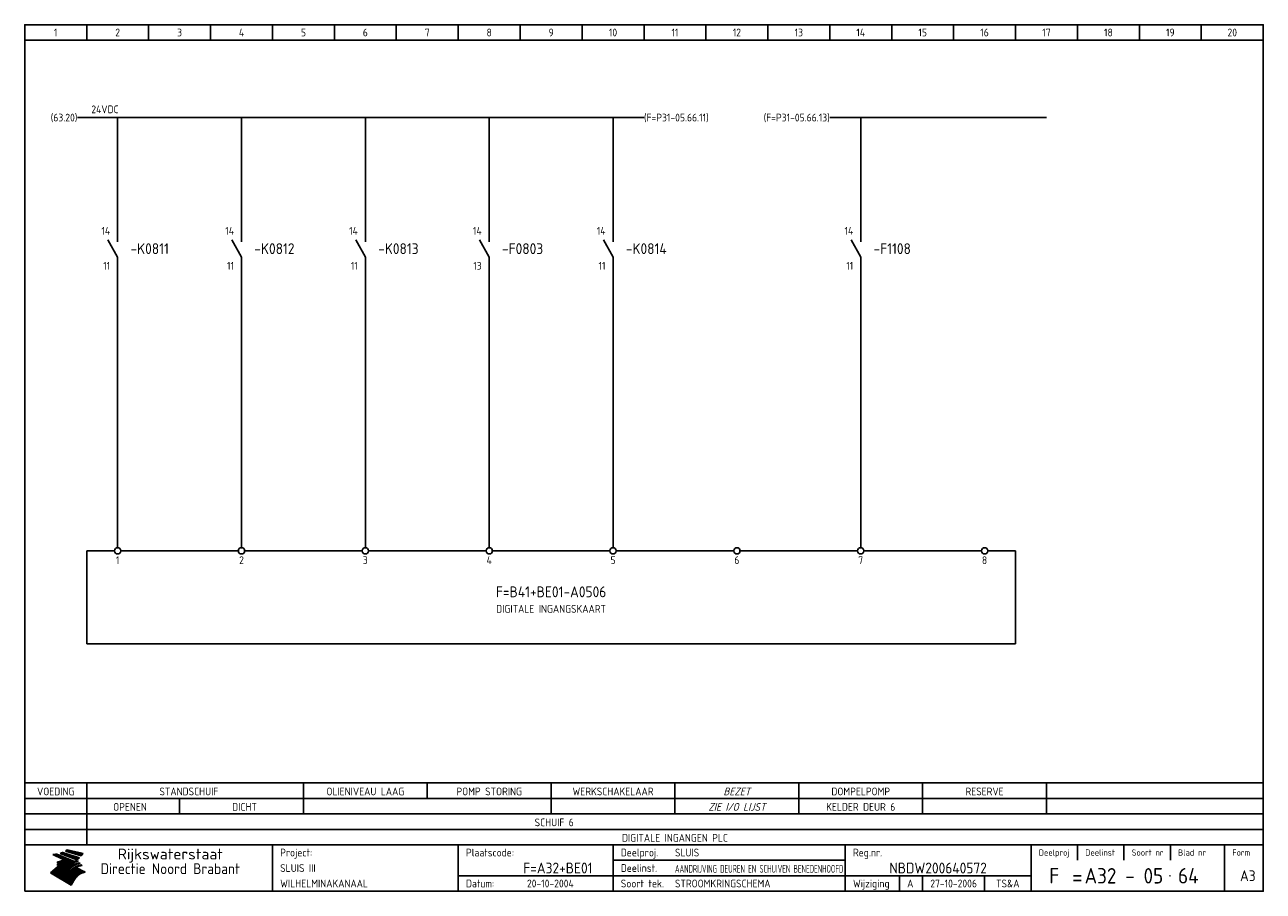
# Model space of a CAD drawing. Extents: x 10 to 410, y 10 to 290.
import ezdxf
from ezdxf.enums import TextEntityAlignment as Align

# ---------------------------------------------------------------- set-up
doc = ezdxf.new("R2010")
doc.units = 0
doc.header["$MEASUREMENT"] = 0
doc.header["$PDMODE"] = 1
for name, color, linetype in [('0-25', 7, 'CONTINUOUS'), ('0-35', 2, 'CONTINUOUS'), ('0-50', 3, 'CONTINUOUS'), ('B-25', 7, 'CONTINUOUS'), ('B-35', 2, 'CONTINUOUS'), ('S-25', 7, 'CONTINUOUS')]:
    doc.layers.add(name, color=color, linetype=linetype)
doc.styles.add('ISO', font='iso.shx')
doc.styles.get("Standard").update_dxf_attribs({"font": 'iso.shx'})

# ---------------------------------------------------------------- blocks, each defined once
blk = doc.blocks.new('0035')
at = {"layer": 'S-25'}
blk.add_circle((0, 0), 1, dxfattribs=at)
at = {"layer": 'B-25'}
blk.add_attdef('OM1', text='', height=2.5, dxfattribs=at).set_placement((0, -3.01), align=Align.MIDDLE)
blk = doc.blocks.new('0034')
at = {"layer": 'S-25'}
for p, q in [((0, 0), (0, -5)), ((0, -10), (-3.12, -4.38)), ((0, -10), (0, -15))]:
    blk.add_line(p, q, dxfattribs=at)
at = {"layer": 'B-25'}
for tag, p in [('KN1', (-2.43, -2.73)), ('KN2', (-2.43, -14.01))]:
    blk.add_attdef(tag, text='', height=2.5, dxfattribs=at).set_placement(p, align=Align.RIGHT)
blk.add_attdef('OM1', (4, -13.01), '', height=2.5, dxfattribs=at)
at = {"layer": 'B-35'}
blk.add_attdef('KT', (4.14, -8.99), '', height=3.5, dxfattribs=at)
blk = doc.blocks.new('KADERA3')
at = {"layer": '0-25'}
for p, q in [((30, 285), (30, 290)), ((50, 285), (50, 290)), ((70, 285), (70, 290)), ((90, 285), (90, 290)), ((110, 285), (110, 290)), ((130, 285), (130, 290)), ((150, 285), (150, 290)), ((170, 285), (170, 290)), ((190, 285), (190, 290)), ((210, 285), (210, 290)), ((230, 285), (230, 290)), ((250, 285), (250, 290)), ((270, 285), (270, 290)), ((290, 285), (290, 290)), ((310, 285), (310, 290)), ((330, 285), (330, 290)), ((350, 285), (350, 290)), ((370, 285), (370, 290)), ((390, 285), (390, 290)), ((10, 285), (410, 285)), ((410, 35), (10, 35)), ((410, 30), (10, 30)), ((350, 25), (350, 20)), ((365, 25), (365, 20)), ((380, 25), (380, 20)), ((200, 20), (275, 20)), ((150, 15), (335, 15)), ((292.5, 15), (292.5, 10)), ((300, 15), (300, 10)), ((320, 15), (320, 10))]:
    blk.add_line(p, q, dxfattribs=at)
at = {"layer": '0-25', "color": 7}
for p, q in [((19.1, 21.89), (25.12, 19)), ((19.1, 21.89), (25.12, 19)), ((19.17, 21.86), (20.7, 21.86)), ((19.29, 21.8), (20.83, 21.8)), ((19.4, 21.75), (20.96, 21.75)), ((19.52, 21.69), (21.09, 21.69)), ((19.64, 21.63), (21.22, 21.63)), ((19.74, 21.92), (20.56, 21.92)), ((19.75, 21.58), (21.36, 21.58)), ((19.87, 21.52), (21.49, 21.52)), ((19.99, 21.47), (21.62, 21.47)), ((20.11, 21.41), (21.75, 21.41)), ((20.22, 21.35), (21.88, 21.35)), ((20.25, 21.97), (20.43, 21.97)), ((20.34, 21.3), (22.02, 21.3)), ((20.38, 21.99), (26.02, 19.59)), ((20.38, 21.99), (26.02, 19.59)), ((20.46, 21.24), (22.15, 21.24)), ((20.57, 21.18), (22.28, 21.18)), ((20.69, 21.13), (22.41, 21.13)), ((20.81, 21.07), (22.55, 21.07)), ((20.92, 21.02), (22.68, 21.02)), ((21.04, 20.96), (22.81, 20.96)), ((21.16, 20.9), (22.94, 20.9)), ((21.27, 20.85), (23.07, 20.85)), ((21.39, 20.79), (23.21, 20.79)), ((21.47, 22.25), (26.83, 20.19)), ((21.47, 22.25), (26.83, 20.19)), ((21.49, 22.25), (23.07, 22.25)), ((21.51, 20.73), (23.34, 20.73)), ((21.6, 22.2), (23.25, 22.2)), ((21.63, 20.68), (23.47, 20.68)), ((21.65, 22.31), (22.89, 22.31)), ((21.74, 20.62), (23.6, 20.62)), ((21.75, 22.14), (23.42, 22.14)), ((21.8, 22.37), (22.71, 22.37)), ((21.86, 20.57), (23.73, 20.57)), ((21.9, 22.08), (23.6, 22.08)), ((21.94, 22.42), (22.53, 22.42)), ((21.98, 20.51), (23.87, 20.51)), ((22.04, 22.03), (23.78, 22.03)), ((22.06, 22.48), (22.36, 22.48)), ((22.09, 20.45), (24, 20.45)), ((22.18, 22.53), (27.65, 20.8)), ((22.18, 22.53), (27.65, 20.8)), ((22.19, 21.97), (23.96, 21.97)), ((22.21, 20.4), (24.13, 20.4)), ((22.33, 20.34), (24.26, 20.34)), ((22.34, 21.92), (24.13, 21.92)), ((22.37, 20), (23.08, 20)), ((22.44, 20.28), (24.4, 20.28)), ((22.48, 21.86), (24.31, 21.86)), ((22.49, 20.06), (23.04, 20.06)), ((22.56, 20.23), (24.53, 20.23)), ((22.61, 20.12), (22.93, 20.12)), ((22.63, 21.8), (24.49, 21.8)), ((22.68, 20.17), (24.66, 20.17)), ((22.71, 20.17), (22.82, 20.17)), ((23.11, 20.02), (22.77, 20.2)), ((23.11, 20.02), (22.77, 20.2)), ((22.78, 21.75), (24.67, 21.75)), ((22.79, 20.12), (24.79, 20.12)), ((22.91, 20.06), (24.92, 20.06)), ((22.92, 21.69), (24.85, 21.69)), ((23.03, 20), (25.06, 20)), ((23.07, 21.63), (25.02, 21.63)), ((23.14, 22.99), (28.22, 21.46)), ((23.14, 22.99), (28.22, 21.46)), ((23.15, 22.98), (25.33, 22.98)), ((23.22, 21.58), (25.2, 21.58)), ((23.23, 23.04), (25.09, 23.04)), ((23.32, 23.1), (24.84, 23.1)), ((23.34, 22.93), (25.57, 22.93)), ((23.36, 21.52), (25.38, 21.52)), ((23.4, 23.15), (24.6, 23.15)), ((23.49, 23.21), (24.36, 23.21)), ((23.51, 21.47), (25.56, 21.47)), ((23.52, 22.87), (25.81, 22.87)), ((23.57, 23.27), (24.12, 23.27)), ((23.64, 23.32), (23.87, 23.32)), ((23.66, 21.41), (25.74, 21.41)), ((23.7, 23.36), (28.82, 22.17)), ((23.7, 23.36), (28.82, 22.17)), ((23.71, 22.82), (26.06, 22.82)), ((23.8, 21.35), (25.91, 21.35)), ((23.9, 22.76), (26.3, 22.76)), ((23.95, 21.3), (26.09, 21.3)), ((24.09, 22.7), (26.54, 22.7)), ((24.09, 21.24), (26.27, 21.24)), ((24.24, 21.18), (26.45, 21.18)), ((24.27, 22.65), (26.78, 22.65)), ((24.39, 21.13), (26.62, 21.13)), ((24.46, 22.59), (27.03, 22.59)), ((24.53, 21.07), (26.8, 21.07)), ((24.65, 22.53), (27.27, 22.53)), ((24.68, 21.02), (26.98, 21.02)), ((24.83, 20.96), (27.16, 20.96)), ((24.84, 22.48), (27.51, 22.48)), ((24.97, 20.9), (27.34, 20.9)), ((25.02, 22.42), (27.75, 22.42)), ((25.12, 20.85), (27.51, 20.85)), ((25.21, 22.37), (28, 22.37)), ((25.27, 20.79), (27.63, 20.79)), ((25.4, 22.31), (28.24, 22.31)), ((25.41, 20.73), (27.57, 20.73)), ((25.56, 20.68), (27.51, 20.68)), ((25.58, 22.25), (28.48, 22.25)), ((25.71, 20.62), (27.44, 20.62)), ((25.77, 22.2), (28.72, 22.2)), ((25.85, 20.57), (27.37, 20.57)), ((25.96, 22.14), (28.79, 22.14)), ((26, 20.51), (27.29, 20.51)), ((26.15, 22.08), (28.75, 22.08)), ((26.15, 20.45), (27.22, 20.45)), ((26.29, 20.4), (27.14, 20.4)), ((26.33, 22.03), (28.71, 22.03)), ((26.44, 20.34), (27.06, 20.34)), ((26.52, 21.97), (28.66, 21.97)), ((26.59, 20.28), (26.97, 20.28)), ((26.71, 21.92), (28.62, 21.92)), ((26.73, 20.23), (26.89, 20.23)), ((26.9, 21.86), (28.57, 21.86)), ((27.08, 21.8), (28.52, 21.8)), ((27.27, 21.75), (28.48, 21.75)), ((27.46, 21.69), (28.43, 21.69)), ((27.65, 21.63), (28.38, 21.63)), ((27.83, 21.58), (28.33, 21.58)), ((28.02, 21.52), (28.28, 21.52)), ((28.21, 21.47), (28.22, 21.47)), ((20.58, 17.88), (18.3, 16)), ((20.58, 17.88), (18.3, 16)), ((24.94, 11.97), (18.3, 16)), ((24.94, 11.97), (18.3, 16)), ((18.31, 16.01), (20.96, 16.01)), ((18.38, 16.07), (21.46, 16.07)), ((18.45, 16.12), (21.88, 16.12)), ((18.52, 16.18), (22.15, 16.18)), ((18.59, 16.23), (22.38, 16.23)), ((18.65, 16.29), (22.58, 16.29)), ((18.72, 16.35), (22.75, 16.35)), ((18.79, 16.4), (22.91, 16.4)), ((18.86, 16.46), (20.6, 16.46)), ((18.93, 16.52), (20.6, 16.52)), ((18.99, 16.57), (20.6, 16.57)), ((19.06, 16.63), (20.6, 16.63)), ((19.13, 16.68), (20.6, 16.68)), ((19.2, 16.74), (20.6, 16.74)), ((19.27, 16.8), (20.6, 16.8)), ((19.33, 16.85), (21.07, 16.85)), ((19.4, 16.91), (21.55, 16.91)), ((19.47, 16.97), (21.88, 16.97)), ((19.54, 17.02), (22.13, 17.02)), ((19.61, 17.08), (22.34, 17.08)), ((19.67, 17.13), (20.6, 17.13)), ((19.74, 17.19), (20.6, 17.19)), ((19.81, 17.25), (20.6, 17.25)), ((19.88, 17.3), (20.6, 17.3)), ((19.95, 17.36), (20.6, 17.36)), ((20.01, 17.42), (20.6, 17.42)), ((20.08, 17.47), (20.93, 17.47)), ((20.15, 17.53), (21.26, 17.53)), ((20.22, 17.58), (21.51, 17.58)), ((20.29, 17.64), (21.72, 17.64)), ((20.35, 17.7), (21.9, 17.7)), ((20.42, 17.75), (22.07, 17.75)), ((20.49, 17.81), (22.22, 17.81)), ((20.56, 17.87), (22.36, 17.87)), ((20.6, 19.11), (20.58, 19.51)), ((20.6, 19.11), (20.58, 19.51)), ((20.58, 19.5), (22.09, 19.5)), ((20.58, 19.44), (21.95, 19.44)), ((20.59, 19.38), (21.79, 19.38)), ((20.59, 19.33), (21.62, 19.33)), ((20.59, 19.27), (21.42, 19.27)), ((20.6, 19.22), (21.2, 19.22)), ((20.6, 19.16), (20.93, 19.16)), ((20.6, 19.11), (20.69, 19.12)), ((20.6, 19.11), (20.69, 19.12)), ((20.6, 18.79), (20.77, 18.81)), ((20.6, 18.79), (20.77, 18.81)), ((20.6, 18.29), (20.6, 18.79)), ((20.6, 18.29), (20.6, 18.79)), ((20.6, 18.77), (22.46, 18.77)), ((20.6, 18.71), (22.33, 18.71)), ((20.6, 18.65), (22.19, 18.65)), ((20.6, 18.6), (22.04, 18.6)), ((20.6, 18.54), (21.87, 18.54)), ((20.6, 18.48), (21.68, 18.48)), ((20.6, 18.43), (21.46, 18.43)), ((20.6, 18.37), (21.21, 18.37)), ((20.6, 18.32), (20.87, 18.32)), ((20.6, 18.29), (20.88, 18.32)), ((20.6, 18.29), (20.88, 18.32)), ((20.6, 17.88), (20.86, 17.91)), ((20.6, 17.88), (20.86, 17.91)), ((20.6, 17.43), (20.97, 17.48)), ((20.6, 17.43), (20.97, 17.48)), ((20.6, 17.43), (20.6, 17.09)), ((20.6, 17.43), (20.6, 17.09)), ((20.6, 17.09), (21.26, 17.16)), ((20.6, 17.09), (21.26, 17.16)), ((20.6, 16.8), (21.37, 16.89)), ((20.6, 16.8), (21.37, 16.89)), ((20.6, 16.8), (20.6, 16.45)), ((20.6, 16.8), (20.6, 16.45)), ((20.6, 16.45), (21.56, 16.56)), ((20.6, 16.45), (21.56, 16.56)), ((20.6, 15.97), (21.67, 16.09)), ((20.6, 15.97), (21.67, 16.09)), ((20.7, 16.46), (23.06, 16.46)), ((20.9, 19.55), (22.23, 19.55)), ((20.9, 18.82), (22.59, 18.82)), ((20.98, 17.92), (22.5, 17.92)), ((21.02, 17.13), (22.53, 17.13)), ((21.19, 19.61), (22.35, 19.61)), ((21.2, 16.52), (23.2, 16.52)), ((21.32, 18.88), (22.71, 18.88)), ((21.32, 17.98), (22.62, 17.98)), ((21.42, 19.67), (22.47, 19.67)), ((21.47, 17.19), (22.7, 17.19)), ((21.59, 18.03), (22.74, 18.03)), ((21.61, 18.93), (22.82, 18.93)), ((21.62, 19.72), (22.59, 19.72)), ((21.72, 16.57), (23.32, 16.57)), ((21.77, 17.25), (22.85, 17.25)), ((21.8, 19.78), (22.69, 19.78)), ((21.8, 18.09), (22.85, 18.09)), ((21.84, 18.99), (22.92, 18.99)), ((21.96, 19.83), (22.79, 19.83)), ((21.99, 18.15), (22.95, 18.15)), ((22.01, 17.3), (22.99, 17.3)), ((22.03, 19.05), (23.03, 19.05)), ((22.1, 16.63), (23.44, 16.63)), ((22.11, 19.89), (22.89, 19.89)), ((22.16, 18.2), (23.05, 18.2)), ((22.21, 19.1), (23.12, 19.1)), ((22.21, 17.36), (23.12, 17.36)), ((22.24, 19.95), (22.99, 19.95)), ((22.31, 18.26), (23.15, 18.26)), ((22.36, 19.16), (23.22, 19.16)), ((22.38, 16.68), (23.56, 16.68)), ((22.39, 17.42), (23.24, 17.42)), ((22.45, 18.32), (23.24, 18.32)), ((22.51, 19.22), (23.3, 19.22)), ((22.56, 17.47), (23.36, 17.47)), ((22.59, 18.37), (23.33, 18.37)), ((22.6, 16.74), (23.66, 16.74)), ((22.64, 19.27), (23.39, 19.27)), ((22.71, 18.43), (23.42, 18.43)), ((22.71, 17.53), (23.47, 17.53)), ((22.77, 19.33), (23.47, 19.33)), ((22.79, 16.8), (23.77, 16.8)), ((22.83, 18.48), (23.5, 18.48)), ((22.84, 17.58), (23.57, 17.58)), ((22.89, 19.38), (23.55, 19.38)), ((22.94, 18.54), (23.58, 18.54)), ((22.96, 16.85), (23.86, 16.85)), ((22.97, 17.64), (23.67, 17.64)), ((23, 19.44), (23.63, 19.44)), ((23.04, 18.6), (23.66, 18.6)), ((23.1, 19.5), (23.72, 19.5)), ((23.1, 17.7), (23.77, 17.7)), ((23.12, 16.91), (23.96, 16.91)), ((23.14, 18.65), (23.74, 18.65)), ((23.15, 19.95), (25.19, 19.95)), ((23.21, 19.55), (23.8, 19.55)), ((23.21, 17.75), (23.86, 17.75)), ((23.21, 16.01), (28.9, 16.01)), ((23.24, 18.71), (23.82, 18.71)), ((23.26, 19.89), (25.32, 19.89)), ((23.26, 16.97), (24.05, 16.97)), ((23.3, 19.61), (23.88, 19.61)), ((23.32, 17.81), (23.95, 17.81)), ((23.33, 18.77), (23.91, 18.77)), ((23.37, 16.07), (29.08, 16.07)), ((23.38, 19.83), (25.45, 19.83)), ((23.39, 19.67), (23.81, 19.67)), ((23.39, 17.02), (24.14, 17.02)), ((23.42, 18.82), (23.99, 18.82)), ((23.42, 17.87), (24.03, 17.87)), ((23.45, 19.7), (23.58, 19.79)), ((23.45, 19.7), (23.58, 19.79)), ((23.48, 19.72), (23.7, 19.72)), ((23.5, 19.78), (25.58, 19.78)), ((23.51, 18.88), (24.07, 18.88)), ((23.51, 16.12), (29.27, 16.12)), ((23.52, 17.92), (24.11, 17.92)), ((23.52, 17.08), (24.22, 17.08)), ((23.54, 18.9), (24.3, 19.42)), ((23.54, 18.9), (24.3, 19.42)), ((23.56, 19.78), (23.59, 19.78)), ((23.56, 19.39), (23.9, 19.62)), ((23.56, 19.39), (23.9, 19.62)), ((23.58, 19.79), (23.9, 19.62)), ((23.58, 19.79), (23.9, 19.62)), ((23.59, 18.93), (24.15, 18.93)), ((23.61, 19.72), (25.72, 19.72)), ((23.62, 17.98), (24.2, 17.98)), ((23.63, 17.13), (24.3, 17.13)), ((23.65, 18.59), (24.62, 19.25)), ((23.65, 18.59), (24.62, 19.25)), ((29.41, 16.17), (23.65, 16.17)), ((23.67, 18.99), (24.23, 18.99)), ((23.71, 18.03), (24.28, 18.03)), ((23.73, 19.67), (25.85, 19.67)), ((23.75, 19.05), (24.32, 19.05)), ((23.75, 17.19), (24.38, 17.19)), ((23.77, 16.23), (29.47, 16.23)), ((23.79, 18.09), (24.36, 18.09)), ((23.83, 19.1), (24.4, 19.1)), ((23.85, 19.61), (25.98, 19.61)), ((23.85, 17.25), (24.46, 17.25)), ((23.88, 18.15), (24.44, 18.15)), ((23.89, 16.29), (29.36, 16.29)), ((23.92, 19.16), (24.48, 19.16)), ((23.94, 18.19), (25.23, 19.07)), ((23.94, 18.19), (25.23, 19.07)), ((23.95, 17.3), (24.55, 17.3)), ((23.96, 19.55), (25.96, 19.55)), ((23.96, 18.2), (24.53, 18.2)), ((24, 19.22), (24.56, 19.22)), ((24, 16.35), (29.24, 16.35)), ((24.04, 18.26), (24.61, 18.26)), ((24.05, 17.36), (24.63, 17.36)), ((24.06, 17.88), (25.34, 18.76)), ((24.06, 17.88), (25.34, 18.76)), ((24.08, 19.5), (25.88, 19.5)), ((24.08, 19.27), (24.58, 19.27)), ((24.11, 16.4), (29.13, 16.4)), ((24.13, 18.32), (24.69, 18.32)), ((24.14, 17.42), (24.71, 17.42)), ((24.16, 19.33), (24.47, 19.33)), ((24.2, 19.44), (25.79, 19.44)), ((24.21, 18.37), (24.77, 18.37)), ((24.21, 16.46), (29.02, 16.46)), ((24.23, 17.47), (24.79, 17.47)), ((24.24, 17.48), (25.52, 18.36)), ((24.24, 17.48), (25.52, 18.36)), ((24.25, 19.38), (24.36, 19.38)), ((24.29, 18.43), (24.85, 18.43)), ((24.3, 19.42), (24.62, 19.25)), ((24.3, 19.42), (24.62, 19.25)), ((24.31, 19.38), (25.71, 19.38)), ((24.31, 17.53), (24.87, 17.53)), ((24.31, 16.52), (28.91, 16.52)), ((24.35, 17.17), (25.64, 18.05)), ((24.35, 17.17), (25.64, 18.05)), ((24.37, 18.48), (24.94, 18.48)), ((24.39, 17.58), (24.96, 17.58)), ((24.4, 16.57), (28.79, 16.57)), ((24.43, 19.33), (25.62, 19.33)), ((24.45, 18.54), (25.02, 18.54)), ((24.47, 17.64), (25.04, 17.64)), ((24.49, 16.63), (28.68, 16.63)), ((24.54, 18.6), (25.1, 18.6)), ((24.55, 19.27), (25.54, 19.27)), ((24.56, 17.7), (25.12, 17.7)), ((24.57, 16.68), (28.57, 16.68)), ((24.62, 18.65), (25.18, 18.65)), ((24.63, 16.72), (25.91, 17.6)), ((24.63, 16.72), (25.91, 17.6)), ((24.64, 17.75), (25.2, 17.75)), ((24.66, 16.74), (28.45, 16.74)), ((24.67, 19.22), (25.45, 19.22)), ((24.7, 18.71), (25.27, 18.71)), ((24.72, 17.81), (25.29, 17.81)), ((24.74, 16.8), (28.34, 16.8)), ((24.78, 19.16), (25.37, 19.16)), ((24.78, 18.77), (25.34, 18.77)), ((24.8, 17.87), (25.37, 17.87)), ((24.82, 16.85), (28.23, 16.85)), ((24.87, 18.82), (25.4, 18.82)), ((24.89, 17.92), (25.45, 17.92)), ((24.9, 19.1), (25.28, 19.1)), ((24.9, 16.91), (28.11, 16.91)), ((24.95, 18.88), (25.45, 18.88)), ((24.97, 17.98), (25.53, 17.98)), ((24.99, 16.97), (28, 16.97)), ((25.02, 19.05), (25.2, 19.05)), ((25.03, 18.93), (25.51, 18.93)), ((25.05, 18.03), (25.61, 18.03)), ((25.07, 17.02), (27.89, 17.02)), ((25.11, 18.99), (25.57, 18.99)), ((26.02, 19.59), (25.12, 19)), ((26.02, 19.59), (25.12, 19)), ((25.13, 18.09), (25.68, 18.09)), ((25.15, 17.08), (27.77, 17.08)), ((25.19, 19.05), (25.63, 19.05)), ((25.21, 18.15), (25.75, 18.15)), ((25.23, 17.13), (27.66, 17.13)), ((25.26, 19.1), (25.7, 19.1)), ((25.3, 18.2), (25.82, 18.2)), ((25.31, 17.19), (27.55, 17.19)), ((25.33, 19.16), (25.77, 19.16)), ((25.38, 18.26), (25.89, 18.26)), ((25.39, 19.22), (25.85, 19.22)), ((25.4, 17.25), (27.43, 17.25)), ((25.46, 18.32), (25.97, 18.32)), ((25.47, 19.27), (25.93, 19.27)), ((25.48, 17.3), (27.32, 17.3)), ((25.54, 19.33), (26.03, 19.33)), ((25.54, 18.37), (26.06, 18.37)), ((25.56, 17.36), (27.21, 17.36)), ((25.62, 18.43), (26.14, 18.43)), ((25.63, 19.38), (26.13, 19.38)), ((25.64, 17.42), (27.1, 17.42)), ((25.7, 18.48), (26.24, 18.48)), ((25.72, 19.44), (26.24, 19.44)), ((25.73, 17.47), (26.98, 17.47)), ((25.79, 18.54), (26.34, 18.54)), ((25.81, 17.53), (26.87, 17.53)), ((25.82, 19.5), (26.36, 19.5)), ((25.89, 18.6), (26.46, 18.6)), ((25.89, 17.58), (26.76, 17.58)), ((25.93, 19.55), (26.53, 19.55)), ((25.96, 17.64), (26.64, 17.64)), ((25.99, 18.65), (26.58, 18.65)), ((26.04, 17.7), (26.59, 17.7)), ((26.06, 19.61), (26.85, 19.61)), ((26.1, 18.71), (26.72, 18.71)), ((26.12, 17.75), (26.67, 17.75)), ((26.2, 17.81), (26.76, 17.81)), ((26.21, 19.67), (27.23, 19.67)), ((26.23, 18.77), (26.89, 18.77)), ((26.29, 17.87), (26.86, 17.87)), ((26.37, 18.82), (27.09, 18.82)), ((26.39, 17.92), (26.97, 17.92)), ((26.44, 19.72), (27.18, 19.72)), ((26.49, 17.98), (27.09, 17.98)), ((26.53, 18.88), (27.34, 18.88)), ((26.56, 17.68), (29.54, 16.2)), ((26.56, 17.68), (29.54, 16.2)), ((26.6, 18.03), (27.22, 18.03)), ((26.72, 18.09), (27.38, 18.09)), ((26.73, 18.93), (27.66, 18.93)), ((26.85, 18.15), (27.56, 18.15)), ((26.99, 18.99), (27.9, 18.99)), ((27, 18.2), (27.8, 18.2)), ((27.13, 19.78), (27.25, 19.64)), ((27.13, 19.78), (27.25, 19.64)), ((27.18, 18.26), (28.13, 18.26)), ((27.26, 19.05), (27.84, 19.05)), ((27.39, 18.32), (28.47, 18.32)), ((27.7, 18.37), (28.49, 18.37)), ((27.78, 19.1), (27.93, 18.96)), ((27.78, 19.1), (27.93, 18.96)), ((28, 18.43), (28.44, 18.43)), ((28.29, 15.83), (29.54, 16.2)), ((28.29, 15.83), (29.54, 16.2)), ((28.39, 18.48), (28.54, 18.32)), ((28.39, 18.48), (28.54, 18.32)), ((29.54, 16.2), (29.45, 16.17)), ((29.54, 16.2), (29.45, 16.17)), ((29.46, 16.18), (29.47, 16.18)), ((18.38, 15.95), (20.6, 15.95)), ((18.47, 15.9), (20.6, 15.9)), ((18.57, 15.84), (20.6, 15.84)), ((18.66, 15.78), (20.6, 15.78)), ((18.75, 15.73), (20.6, 15.73)), ((18.85, 15.67), (20.6, 15.67)), ((18.94, 15.62), (20.6, 15.62)), ((19.03, 15.56), (27.83, 15.56)), ((19.12, 15.5), (27.75, 15.5)), ((19.22, 15.45), (27.66, 15.45)), ((19.31, 15.39), (27.58, 15.39)), ((19.4, 15.33), (27.5, 15.33)), ((19.49, 15.28), (27.43, 15.28)), ((19.59, 15.22), (27.36, 15.22)), ((19.68, 15.17), (27.29, 15.17)), ((19.77, 15.11), (27.22, 15.11)), ((19.86, 15.05), (27.15, 15.05)), ((19.96, 15), (27.09, 15)), ((20.05, 14.94), (27.02, 14.94)), ((20.14, 14.88), (26.96, 14.88)), ((20.24, 14.83), (26.9, 14.83)), ((20.33, 14.77), (26.84, 14.77)), ((20.42, 14.72), (26.79, 14.72)), ((20.51, 14.66), (26.73, 14.66)), ((20.6, 15.97), (20.6, 15.58)), ((20.6, 15.97), (20.6, 15.58)), ((20.6, 15.58), (21.95, 15.73)), ((20.6, 15.58), (21.95, 15.73)), ((20.61, 14.6), (26.68, 14.6)), ((20.7, 14.55), (26.62, 14.55)), ((20.79, 14.49), (26.57, 14.49)), ((20.88, 14.43), (26.52, 14.43)), ((20.94, 15.62), (27.92, 15.62)), ((20.98, 14.38), (26.47, 14.38)), ((21.07, 14.32), (26.42, 14.32)), ((21.16, 14.27), (26.38, 14.27)), ((21.25, 14.21), (26.33, 14.21)), ((21.35, 14.15), (26.29, 14.15)), ((21.44, 14.1), (26.24, 14.1)), ((21.45, 15.67), (28.01, 15.67)), ((21.53, 14.04), (26.2, 14.04)), ((21.63, 13.98), (26.16, 13.98)), ((21.72, 13.93), (26.12, 13.93)), ((21.81, 13.87), (26.08, 13.87)), ((21.9, 13.82), (26.04, 13.82)), ((21.96, 15.73), (28.11, 15.73)), ((22, 13.76), (26, 13.76)), ((22.09, 13.7), (25.96, 13.7)), ((22.18, 13.65), (25.93, 13.65)), ((22.27, 13.59), (25.89, 13.59)), ((22.34, 15.78), (28.21, 15.78)), ((22.37, 13.53), (25.86, 13.53)), ((22.46, 13.48), (25.82, 13.48)), ((22.55, 13.42), (25.79, 13.42)), ((22.62, 15.84), (28.33, 15.84)), ((22.65, 13.37), (25.76, 13.37)), ((22.74, 13.31), (25.73, 13.31)), ((22.83, 13.25), (25.69, 13.25)), ((22.84, 15.9), (28.52, 15.9)), ((22.92, 13.2), (25.66, 13.2)), ((23.02, 13.14), (25.63, 13.14)), ((23.04, 15.95), (28.71, 15.95)), ((23.11, 13.08), (25.59, 13.08)), ((23.2, 13.03), (25.56, 13.03)), ((23.29, 12.97), (25.53, 12.97)), ((23.39, 12.92), (25.5, 12.92)), ((23.48, 12.86), (25.46, 12.86)), ((23.57, 12.8), (25.43, 12.8)), ((23.66, 12.75), (25.4, 12.75)), ((23.76, 12.69), (25.36, 12.69)), ((23.85, 12.63), (25.33, 12.63)), ((23.94, 12.58), (25.3, 12.58)), ((24.04, 12.52), (25.26, 12.52)), ((24.13, 12.47), (25.23, 12.47)), ((24.22, 12.41), (25.2, 12.41)), ((24.31, 12.35), (25.17, 12.35)), ((24.41, 12.3), (25.13, 12.3)), ((24.5, 12.24), (25.1, 12.24)), ((24.59, 12.18), (25.07, 12.18)), ((24.68, 12.13), (25.03, 12.13)), ((24.78, 12.07), (25, 12.07)), ((24.87, 12.02), (24.97, 12.02)), ((24.94, 11.97), (25.81, 13.45)), ((24.94, 11.97), (25.81, 13.45))]:
    blk.add_line(p, q, dxfattribs=at)
for centre, radius, start, end in [((19.15, 29.7), 7.8, 269.6055, 279.0886), ((19.15, 29.7), 7.8, 269.6055, 279.0886), ((19.93, 25.38), 5.91, 276.3402, 298.7463), ((19.93, 25.38), 5.91, 276.3402, 298.7463), ((19.84, 25.09), 6.03, 278.129, 302.868), ((19.84, 25.09), 6.03, 278.129, 302.868), ((19.84, 27.26), 5.27, 288.0217, 296.3084), ((19.84, 27.26), 5.27, 288.0217, 296.3084), ((20.49, 27.56), 5.28, 300.0654, 307.393), ((20.49, 27.56), 5.28, 300.0654, 307.393), ((24.11, 24.7), 5.26, 301.1147, 312.2814), ((24.11, 24.7), 5.26, 301.1147, 312.2814), ((21.95, 27.32), 8.59, 316.9248, 323.1399), ((21.95, 27.32), 8.59, 316.9248, 323.1399), ((20.21, 23.78), 5.91, 273.6149, 304.3803), ((20.21, 23.78), 5.91, 273.6149, 304.3803), ((20.35, 24.56), 5.76, 274.164, 302.5474), ((20.35, 24.56), 5.76, 274.164, 302.5474), ((20.05, 24.28), 6.02, 277.9472, 305.7139), ((20.05, 24.28), 6.02, 277.9472, 305.7139), ((20.04, 23.49), 6.09, 278.8115, 306.4242), ((20.04, 23.49), 6.09, 278.8115, 306.4242), ((20.53, 23.07), 5.96, 277.0519, 304.973), ((20.53, 23.07), 5.96, 277.0519, 304.973), ((20.72, 22.76), 5.91, 276.3402, 304.3803), ((20.72, 22.76), 5.91, 276.3402, 304.3803), ((21.06, 22.34), 5.81, 274.9043, 303.1745), ((21.06, 22.34), 5.81, 274.9043, 303.1745), ((20.82, 22.06), 6.04, 278.1111, 305.8489), ((20.82, 22.06), 6.04, 278.1111, 305.8489), ((21.3, 21.6), 5.91, 276.3402, 304.3803), ((21.3, 21.6), 5.91, 276.3402, 304.3803), ((27.05, 17.17), 2.63, 107.4286, 133.7799), ((27.05, 17.17), 2.63, 107.4286, 133.7799), ((27.45, 16.91), 2.81, 110.4143, 138.7411), ((27.45, 16.91), 2.81, 110.4143, 138.7411), ((27.57, 15.64), 3.4, 98.1566, 126.9045), ((27.57, 15.64), 3.4, 98.1566, 126.9045), ((27.91, 15.54), 3.39, 100.5835, 132.088), ((27.91, 15.54), 3.39, 100.5835, 132.088), ((28.21, 14.74), 3.67, 95.7581, 128.7216), ((28.21, 14.74), 3.67, 95.7581, 128.7216), ((27.01, 16.84), 2.93, 87.7348, 104.8316), ((27.01, 16.84), 2.93, 87.7348, 104.8316), ((27.37, 15.71), 3.93, 91.7838, 103.2817), ((27.37, 15.71), 3.93, 91.7838, 103.2817), ((28.4, 15.05), 3.21, 96.3886, 125.0052), ((28.4, 15.05), 3.21, 96.3886, 125.0052), ((27.82, 16.31), 2.8, 90.634, 105.1984), ((27.82, 16.31), 2.8, 90.634, 105.1984), ((28.19, 15.04), 3.93, 93.8342, 103.2817), ((28.19, 15.04), 3.93, 93.8342, 103.2817), ((28.58, 15.69), 2.8, 93.8141, 105.1984), ((28.58, 15.69), 2.8, 93.8141, 105.1984), ((28.95, 14.41), 3.93, 96.0135, 103.2817), ((28.95, 14.41), 3.93, 96.0135, 103.2817), ((31.24, 10.26), 6.3, 117.9568, 149.6251), ((31.24, 10.26), 6.3, 117.9568, 149.6251)]:
    blk.add_arc(centre, radius, start, end, dxfattribs=at)
at = {"layer": '0-35'}
for p, q in [((90, 25), (90, 10)), ((150, 25), (150, 10)), ((200, 25), (200, 10)), ((275, 25), (275, 10)), ((335, 25), (335, 10)), ((397.5, 25), (397.5, 10))]:
    blk.add_line(p, q, dxfattribs=at)
at = {"layer": '0-50'}
for p, q in [((10, 25), (410, 25)), ((348.75, 15), (351.25, 15)), ((348.75, 13.5), (351.25, 13.5))]:
    blk.add_line(p, q, dxfattribs=at)
blk.add_lwpolyline([(10, 10), (410, 10), (410, 290), (10, 290)], close=True, dxfattribs=at)
at = {"layer": '0-50', "const_width": 0.25}
blk.add_lwpolyline([(379.75, 15, 1), (380, 15, 1)], format="xyb", close=True, dxfattribs=at)
at = {"layer": '0-25', "style": 'ISO'}
for s, height, p in [('Project:', 2.5, (92.5, 22.5)), ('Plaatscode:', 2.5, (152.5, 22.5)), ('Deelproj.', 2.5, (202.5, 22.5)), ('Reg.nr.', 2.5, (277.5, 22.5)), ('Deelproj', 2, (337.5, 22.5)), ('Deelinst', 2, (352.5, 22.5)), ('Soort nr', 2, (367.5, 22.5)), ('Blad nr', 2, (382.5, 22.5)), ('Form', 2, (400, 22.5)), ('Deelinst.', 2.5, (202.5, 17.5)), ('Datum:', 2.5, (152.5, 12.5)), ('Soort tek.', 2.5, (202.5, 12.5)), ('Wijziging', 2.5, (277.5, 12.5))]:
    blk.add_text(s, height=height, dxfattribs=at).set_placement(p, align=Align.MIDDLE_LEFT)
for tag, p in [('STR1', (20, 287.5)), ('STR2', (40, 287.5)), ('STR3', (60, 287.5)), ('STR4', (80, 287.5)), ('STR5', (100, 287.5)), ('STR6', (120, 287.5)), ('STR7', (140, 287.5)), ('STR8', (160, 287.5)), ('STR9', (180, 287.5)), ('STR10', (200, 287.5)), ('STR11', (220, 287.5)), ('STR12', (240, 287.5)), ('STR13', (260, 287.5)), ('STR14', (280, 287.5)), ('STR15', (300, 287.5)), ('STR16', (320, 287.5)), ('STR17', (340, 287.5)), ('STR18', (360, 287.5)), ('STR19', (380, 287.5)), ('STR20', (400, 287.5)), ('W', (180, 12.5)), ('Z', (310, 12.5)), ('Y', (327.5, 12.5))]:
    blk.add_attdef(tag, text='', height=2.5, dxfattribs=at).set_placement(p, align=Align.MIDDLE)
for tag, p in [('N', (220, 22.5)), ('B', (92.5, 17.5)), ('P', (220, 17.5)), ('C', (92.5, 12.5)), ('U', (220, 12.5)), ('REV', (295, 12.5))]:
    blk.add_attdef(tag, text='', height=2.5, dxfattribs=at).set_placement(p, align=Align.MIDDLE_LEFT)
at = {"layer": '0-35', "style": 'ISO', "width": 1.00614}
blk.add_text('Rijkswaterstaat', height=3.5, dxfattribs=at).set_placement((40, 20.28), (74, 20.28), align=Align.FIT)
at = {"layer": '0-35', "color": 2, "style": 'ISO', "width": 0.948867}
blk.add_text('Directie Noord Brabant', height=3.5, dxfattribs=at).set_placement((34.5, 15.53), (79.5, 15.53), align=Align.FIT)
at = {"layer": '0-35', "style": 'ISO'}
for tag, p in [('X', (178.5, 17.5)), ('FORM', (402.5, 15))]:
    blk.add_attdef(tag, text='', height=3.5, dxfattribs=at).set_placement(p, align=Align.MIDDLE_LEFT)
blk.add_attdef('RNR', text='', height=3.5, dxfattribs=at).set_placement((305, 17.5), align=Align.MIDDLE)
at = {"layer": '0-50', "style": 'ISO'}
for tag, p in [('M', (342.5, 15)), ('O', (365, 15))]:
    blk.add_attdef(tag, text='', height=5, dxfattribs=at).set_placement(p, align=Align.MIDDLE)
blk.add_attdef('Q', text='', height=5, dxfattribs=at).set_placement((382.5, 15), align=Align.MIDDLE_LEFT)

msp = doc.modelspace()

# ---------------------------------------------------------------- linework, layer by layer
at = {"layer": '0-25'}
for p, q in [((10, 45), (410, 45)), ((10, 40), (410, 40))]:
    msp.add_line(p, q, dxfattribs=at)
at = {"layer": 'S-25'}
for p, q in [((27, 260), (210, 260)), ((40, 224.88), (40, 260)), ((80, 219.88), (80, 260)), ((120, 219.88), (120, 260)), ((160, 219.88), (160, 260)), ((200, 219.88), (200, 260)), ((270, 260), (340, 260)), ((280, 219.88), (280, 260)), ((40, 224.88), (40, 259.88)), ((120, 219.88), (120, 259.88)), ((200, 219.88), (200, 259.88)), ((40, 209.88), (40, 121)), ((80, 209.88), (80, 121)), ((120, 209.88), (120, 121)), ((160, 121), (160, 209.88)), ((200, 209.88), (200, 121)), ((280, 209.88), (280, 121)), ((30, 90), (30, 120)), ((30, 120), (39, 120)), ((79, 120), (41, 120)), ((119, 120), (81, 120)), ((81, 120), (81, 120)), ((159, 120), (121, 120)), ((199, 120), (161, 120)), ((239, 120), (201, 120)), ((279, 120), (241, 120)), ((319, 120), (281, 120)), ((321, 120), (330, 120)), ((330, 120), (330, 90)), ((330, 90), (30, 90)), ((10, 45), (10, 25)), ((10, 45), (10, 25)), ((30, 45), (30, 25)), ((100, 45), (100, 35)), ((140, 45), (140, 40)), ((180, 45), (180, 35)), ((220, 45), (220, 35)), ((260, 45), (260, 35)), ((300, 45), (300, 35)), ((340, 45), (340, 35)), ((60, 40), (60, 35))]:
    msp.add_line(p, q, dxfattribs=at)
for p in [(168.25, 215), (168.25, 215), (168.25, 215), (175.5, 215), (175.5, 215), (175.5, 215), (182.75, 215), (182.75, 215), (182.75, 215), (180, 105), (40, 55), (180, 50), (180, 50)]:
    msp.add_point(p, dxfattribs=at)
at = {"layer": 'S-25', "linetype": 'Continuous'}
msp.add_point((85, 124.5), dxfattribs=at)
msp.add_point((85, 124.5), dxfattribs=at)

# ---------------------------------------------------------------- block references
at = {"layer": 'S-25'}
ref = msp.add_blockref('KADERA3', (0, 0), dxfattribs=at)
ref.add_attrib('B', 'SLUIS III', dxfattribs={"layer": '0-25', "height": 2.5, "style": 'ISO'}).set_placement((92.5, 17.5), align=Align.MIDDLE_LEFT)
ref.add_attrib('C', 'WILHELMINAKANAAL', dxfattribs={"layer": '0-25', "height": 2.5, "style": 'ISO'}).set_placement((92.5, 12.5), align=Align.MIDDLE_LEFT)
ref.add_attrib('N', 'SLUIS', dxfattribs={"layer": '0-25', "height": 2.5, "style": 'ISO'}).set_placement((220, 22.5), align=Align.MIDDLE_LEFT)
ref.add_attrib('U', 'STROOMKRINGSCHEMA', dxfattribs={"layer": '0-25', "height": 2.5, "style": 'ISO'}).set_placement((220, 12.5), align=Align.MIDDLE_LEFT)
ref.add_attrib('M', 'F', dxfattribs={"layer": '0-50', "height": 5, "style": 'ISO'}).set_placement((342.5, 15), align=Align.MIDDLE)
ref.add_attrib('O', 'A32 - 05', dxfattribs={"layer": '0-50', "height": 5, "style": 'ISO'}).set_placement((365, 15), align=Align.MIDDLE)
ref.add_attrib('Q', '64', dxfattribs={"layer": '0-50', "height": 5, "style": 'ISO'}).set_placement((382.5, 15), align=Align.MIDDLE_LEFT)
ref.add_attrib('X', 'F=A32+BE01', dxfattribs={"layer": '0-35', "height": 3.5, "style": 'ISO'}).set_placement((171, 17.5), align=Align.MIDDLE_LEFT)
ref.add_attrib('RNR', 'NBDW200640572', dxfattribs={"layer": '0-35', "height": 3.5, "style": 'ISO'}).set_placement((305, 17.5), align=Align.MIDDLE)
ref.add_attrib('W', '20-10-2004', dxfattribs={"layer": '0-25', "height": 2.5, "style": 'ISO'}).set_placement((179.75, 12.5), align=Align.MIDDLE)
ref.add_attrib('FORM', 'A3', dxfattribs={"layer": '0-35', "height": 3.5, "style": 'ISO'}).set_placement((402.5, 15), align=Align.MIDDLE_LEFT)
ref.add_attrib('REV', 'A', dxfattribs={"layer": '0-25', "height": 2.5, "style": 'ISO'}).set_placement((295, 12.5), align=Align.MIDDLE_LEFT)
ref.add_attrib('Z', '27-10-2006', dxfattribs={"layer": '0-25', "height": 2.5, "style": 'ISO'}).set_placement((310, 12.5), align=Align.MIDDLE)
ref.add_attrib('Y', 'TS&A', dxfattribs={"layer": '0-25', "height": 2.5, "style": 'ISO'}).set_placement((327.5, 12.5), align=Align.MIDDLE)
ref.add_attrib('STR1', '1', dxfattribs={"layer": '0-25', "height": 2.5, "style": 'ISO'}).set_placement((20, 287.5), align=Align.MIDDLE)
ref.add_attrib('STR2', '2', dxfattribs={"layer": '0-25', "height": 2.5, "style": 'ISO'}).set_placement((40, 287.5), align=Align.MIDDLE)
ref.add_attrib('STR3', '3', dxfattribs={"layer": '0-25', "height": 2.5, "style": 'ISO'}).set_placement((60, 287.5), align=Align.MIDDLE)
ref.add_attrib('STR4', '4', dxfattribs={"layer": '0-25', "height": 2.5, "style": 'ISO'}).set_placement((80, 287.5), align=Align.MIDDLE)
ref.add_attrib('STR5', '5', dxfattribs={"layer": '0-25', "height": 2.5, "style": 'ISO'}).set_placement((100, 287.5), align=Align.MIDDLE)
ref.add_attrib('STR6', '6', dxfattribs={"layer": '0-25', "height": 2.5, "style": 'ISO'}).set_placement((120, 287.5), align=Align.MIDDLE)
ref.add_attrib('STR7', '7', dxfattribs={"layer": '0-25', "height": 2.5, "style": 'ISO'}).set_placement((140, 287.5), align=Align.MIDDLE)
ref.add_attrib('STR8', '8', dxfattribs={"layer": '0-25', "height": 2.5, "style": 'ISO'}).set_placement((160, 287.5), align=Align.MIDDLE)
ref.add_attrib('STR9', '9', dxfattribs={"layer": '0-25', "height": 2.5, "style": 'ISO'}).set_placement((180, 287.5), align=Align.MIDDLE)
ref.add_attrib('STR10', '10', dxfattribs={"layer": '0-25', "height": 2.5, "style": 'ISO'}).set_placement((200, 287.5), align=Align.MIDDLE)
ref.add_attrib('STR11', '11', dxfattribs={"layer": '0-25', "height": 2.5, "style": 'ISO'}).set_placement((220, 287.5), align=Align.MIDDLE)
ref.add_attrib('STR12', '12', dxfattribs={"layer": '0-25', "height": 2.5, "style": 'ISO'}).set_placement((240, 287.5), align=Align.MIDDLE)
ref.add_attrib('STR13', '13', dxfattribs={"layer": '0-25', "height": 2.5, "style": 'ISO'}).set_placement((260, 287.5), align=Align.MIDDLE)
ref.add_attrib('STR14', '14', dxfattribs={"layer": '0-25', "height": 2.5, "style": 'ISO'}).set_placement((280, 287.5), align=Align.MIDDLE)
ref.add_attrib('STR15', '15', dxfattribs={"layer": '0-25', "height": 2.5, "style": 'ISO'}).set_placement((300, 287.5), align=Align.MIDDLE)
ref.add_attrib('STR16', '16', dxfattribs={"layer": '0-25', "height": 2.5, "style": 'ISO'}).set_placement((320, 287.5), align=Align.MIDDLE)
ref.add_attrib('STR17', '17', dxfattribs={"layer": '0-25', "height": 2.5, "style": 'ISO'}).set_placement((340, 287.5), align=Align.MIDDLE)
ref.add_attrib('STR18', '18', dxfattribs={"layer": '0-25', "height": 2.5, "style": 'ISO'}).set_placement((360, 287.5), align=Align.MIDDLE)
ref.add_attrib('STR19', '19', dxfattribs={"layer": '0-25', "height": 2.5, "style": 'ISO'}).set_placement((380, 287.5), align=Align.MIDDLE)
ref.add_attrib('STR20', '20', dxfattribs={"layer": '0-25', "height": 2.5, "style": 'ISO'}).set_placement((400, 287.5), align=Align.MIDDLE)
for name, p, values in [('0034', (40, 224.88), {'KT': '-K0811', 'KN1': '14', 'KN2': '11'}), ('0034', (80, 224.88), {'KT': '-K0812', 'KN1': '14', 'KN2': '11'}), ('0034', (120, 224.88), {'KT': '-K0813', 'KN1': '14', 'KN2': '11'}), ('0034', (160, 224.88), {'KT': '-F0803', 'KN1': '14', 'KN2': '13'}), ('0034', (200, 224.88), {'KT': '-K0814', 'KN1': '14', 'KN2': '11'}), ('0034', (280, 224.88), {'KT': '-F1108', 'KN1': '14', 'KN2': '11'}), ('0035', (40, 120), {'OM1': '1'}), ('0035', (80, 120), {'OM1': '2'}), ('0035', (120, 120), {'OM1': '3'}), ('0035', (160, 120), {'OM1': '4'}), ('0035', (200, 120), {'OM1': '5'}), ('0035', (240, 120), {'OM1': '6'}), ('0035', (280, 120), {'OM1': '7'}), ('0035', (320, 120), {'OM1': '8'})]:
    msp.add_blockref(name, p, dxfattribs=at).add_auto_attribs(values)

# ---------------------------------------------------------------- texts
at = {"layer": 'B-25', "style": 'ISO'}
for s, p in [('(63.20)', (27, 260)), ('(F=P31-05.66.13)', (270, 260))]:
    msp.add_text(s, height=2.5, dxfattribs=at).set_placement(p, align=Align.MIDDLE_RIGHT)
msp.add_text('24VDC', height=2.5, dxfattribs=at).set_placement((31.5, 261.42))
msp.add_text('(F=P31-05.66.11)', height=2.5, dxfattribs=at).set_placement((210, 260), align=Align.MIDDLE_LEFT)
at = {"layer": 'B-25'}
msp.add_text('DIGITALE INGANGSKAART', height=2.5, dxfattribs=at).set_placement((180, 100), align=Align.CENTER)
at = {"layer": 'B-25', "style": 'ISO'}
for s, p in [('VOEDING', (20, 41)), ('STANDSCHUIF', (63, 41)), ('OLIENIVEAU LAAG', (120, 41)), ('POMP STORING', (160, 41)), ('WERKSCHAKELAAR', (200, 41)), ('DOMPELPOMP', (280, 41)), ('RESERVE', (320, 41)), ('OPENEN', (44, 36)), ('DICHT', (81, 36)), ('KELDER DEUR 6', (280, 36)), ('SCHUIF 6', (181, 31)), ('DIGITALE INGANGEN PLC', (220, 26))]:
    msp.add_text(s, height=2.5, dxfattribs=at).set_placement(p, align=Align.CENTER)
at = {"layer": 'B-25', "style": 'ISO', "oblique": 15}
for s, p in [('BEZET', (240, 41)), ('ZIE I/O LIJST', (240, 36))]:
    msp.add_text(s, height=2.5, dxfattribs=at).set_placement(p, align=Align.CENTER)
at = {"layer": 'B-25', "style": 'ISO', "width": 0.767412}
msp.add_text('AANDRIJVING DEUREN EN SCHUIVEN BENEDENHOOFD', height=2.5, dxfattribs=at).set_placement((220, 16), (274.4, 16), align=Align.FIT)
at = {"layer": 'B-35'}
msp.add_text('F=B41+BE01-A0506', height=3.5, dxfattribs=at).set_placement((180, 105), align=Align.CENTER)

doc.saveas('drawing.dxf')
